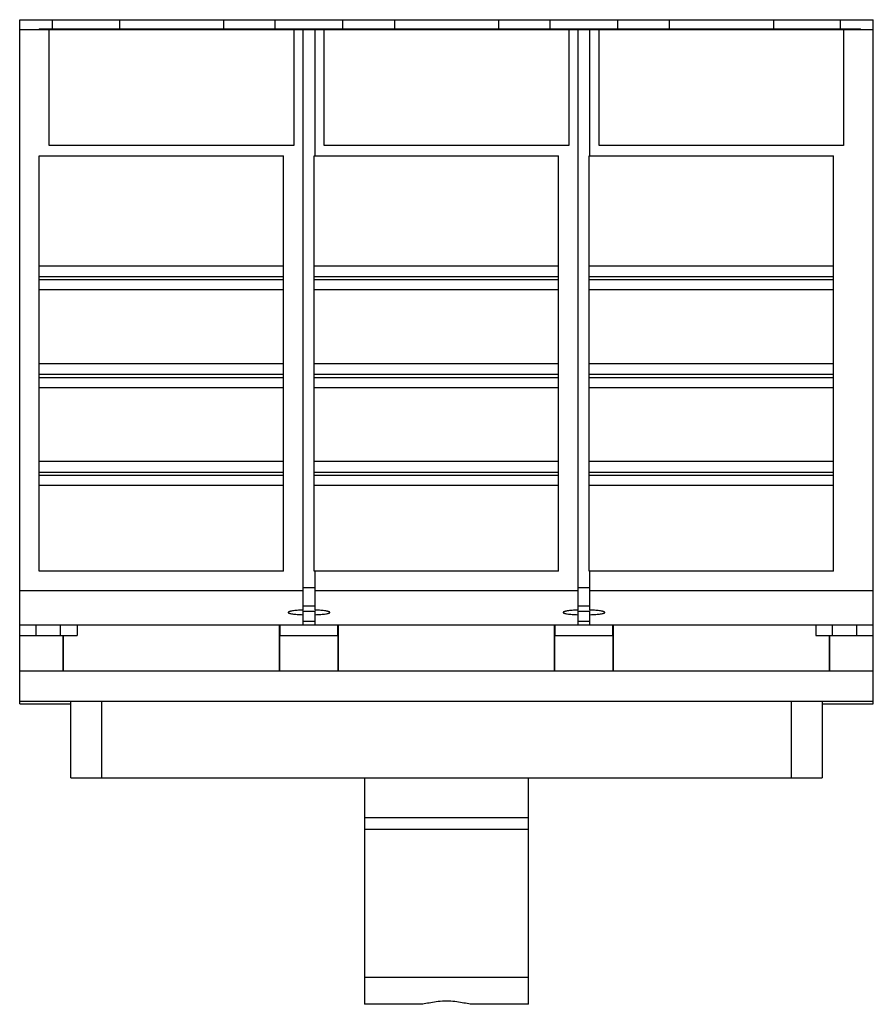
# Model space of a CAD drawing. Header units: millimetres. Extents: x 19 to 158, y 45 to 206.
import ezdxf

# ---------------------------------------------------------------- set-up
doc = ezdxf.new("R2010")
doc.units = ezdxf.units.MM
doc.header["$LTSCALE"] = 16.279879
doc.layers.get('0').update_dxf_attribs({"linetype": 'CONTINUOUS'})

msp = doc.modelspace()

# ---------------------------------------------------------------- linework, layer by layer
at = {"color": 7, "linetype": 'Continuous'}
for p, q in [((18.75, 94.08), (18.75, 206.08)), ((18.75, 206.08), (158.45, 206.08)), ((24.1, 204.58), (24.1, 206.08)), ((35.12, 204.58), (35.12, 206.08)), ((52.09, 206.08), (52.09, 204.58)), ((60.57, 204.58), (60.57, 206.08)), ((71.63, 204.58), (71.63, 206.08)), ((80.12, 204.58), (80.12, 206.08)), ((97.09, 206.08), (97.09, 204.58)), ((105.57, 204.58), (105.57, 206.08)), ((116.63, 204.58), (116.63, 206.08)), ((125.12, 204.58), (125.12, 206.08)), ((142.09, 206.08), (142.09, 204.58)), ((153.1, 204.58), (153.1, 206.08)), ((158.45, 94.08), (158.45, 206.08)), ((18.75, 204.48), (158.45, 204.48)), ((21.94, 204.58), (21.94, 204.48)), ((21.94, 204.58), (156.36, 204.58)), ((23.6, 185.48), (23.6, 204.48)), ((61.12, 204.58), (61.12, 204.48)), ((63.6, 204.48), (63.6, 185.48)), ((64.2, 204.48), (64.2, 204.58)), ((65.13, 109.44), (65.13, 204.48)), ((67.08, 183.78), (67.08, 204.48)), ((68, 204.58), (68, 204.48)), ((68.6, 185.48), (68.6, 204.48)), ((71.08, 204.58), (71.08, 204.48)), ((106.12, 204.58), (106.12, 204.48)), ((108.6, 204.48), (108.6, 185.48)), ((109.2, 204.48), (109.2, 204.58)), ((110.13, 109.44), (110.13, 204.48)), ((112.08, 183.78), (112.08, 204.48)), ((113, 204.58), (113, 204.48)), ((113.6, 185.48), (113.6, 204.48)), ((116.08, 204.58), (116.08, 204.48)), ((153.6, 204.48), (153.6, 185.48)), ((155.26, 204.48), (155.26, 204.58)), ((156.36, 204.48), (156.36, 204.58)), ((63.6, 185.48), (23.6, 185.48)), ((108.6, 185.48), (68.6, 185.48)), ((153.6, 185.48), (113.6, 185.48)), ((21.95, 115.78), (21.95, 183.78)), ((21.95, 183.78), (61.95, 183.78)), ((61.95, 115.78), (61.95, 183.78)), ((66.95, 115.78), (66.95, 183.78)), ((66.95, 183.78), (106.95, 183.78)), ((106.95, 115.78), (106.95, 183.78)), ((111.95, 115.78), (111.95, 183.78)), ((111.95, 183.78), (151.95, 183.78)), ((151.95, 115.78), (151.95, 183.78)), ((61.95, 165.73), (21.95, 165.73)), ((106.95, 165.73), (66.95, 165.73)), ((151.95, 165.73), (111.95, 165.73)), ((21.95, 164.03), (61.95, 164.03)), ((21.95, 163.53), (61.95, 163.53)), ((66.95, 164.03), (106.95, 164.03)), ((66.95, 163.53), (106.95, 163.53)), ((111.95, 164.03), (151.95, 164.03)), ((111.95, 163.53), (151.95, 163.53)), ((61.95, 161.83), (21.95, 161.83)), ((106.95, 161.83), (66.95, 161.83)), ((151.95, 161.83), (111.95, 161.83)), ((61.95, 149.73), (21.95, 149.73)), ((106.95, 149.73), (66.95, 149.73)), ((151.95, 149.73), (111.95, 149.73)), ((21.95, 148.03), (61.95, 148.03)), ((21.95, 147.53), (61.95, 147.53)), ((66.95, 148.03), (106.95, 148.03)), ((66.95, 147.53), (106.95, 147.53)), ((111.95, 148.03), (151.95, 148.03)), ((111.95, 147.53), (151.95, 147.53)), ((61.95, 145.83), (21.95, 145.83)), ((106.95, 145.83), (66.95, 145.83)), ((151.95, 145.83), (111.95, 145.83)), ((61.95, 133.73), (21.95, 133.73)), ((106.95, 133.73), (66.95, 133.73)), ((151.95, 133.73), (111.95, 133.73)), ((21.95, 132.03), (61.95, 132.03)), ((21.95, 131.53), (61.95, 131.53)), ((66.95, 132.03), (106.95, 132.03)), ((66.95, 131.53), (106.95, 131.53)), ((111.95, 132.03), (151.95, 132.03)), ((111.95, 131.53), (151.95, 131.53)), ((61.95, 129.83), (21.95, 129.83)), ((106.95, 129.83), (66.95, 129.83)), ((151.95, 129.83), (111.95, 129.83)), ((61.95, 115.78), (21.95, 115.78)), ((106.95, 115.78), (66.95, 115.78)), ((67.08, 109.44), (67.08, 115.78)), ((151.95, 115.78), (111.95, 115.78)), ((112.08, 109.44), (112.08, 115.78)), ((65.13, 113.13), (67.08, 113.13)), ((110.13, 113.13), (112.08, 113.13)), ((18.75, 112.64), (65.13, 112.64)), ((67.08, 112.64), (110.13, 112.64)), ((112.08, 112.64), (158.45, 112.64)), ((67.08, 110.07), (65.13, 110.07)), ((112.08, 110.07), (110.13, 110.07)), ((65.13, 106.98), (65.13, 109.28)), ((65.13, 109.25), (67.08, 109.25)), ((67.08, 106.98), (67.08, 109.28)), ((110.13, 106.98), (110.13, 109.28)), ((110.13, 109.25), (112.08, 109.25)), ((112.08, 106.98), (112.08, 109.28)), ((158.45, 106.98), (18.75, 106.98)), ((21.45, 105.28), (21.45, 106.98)), ((25.45, 105.28), (25.45, 106.98)), ((28.15, 106.98), (28.15, 105.28)), ((61.27, 99.48), (61.27, 106.98)), ((61.35, 99.48), (61.35, 106.98)), ((61.4, 105.28), (61.4, 106.98)), ((67.08, 107.58), (65.13, 107.58)), ((70.8, 105.28), (70.8, 106.98)), ((70.85, 99.48), (70.85, 106.98)), ((70.93, 99.48), (70.93, 106.98)), ((106.27, 99.48), (106.27, 106.98)), ((106.35, 99.48), (106.35, 106.98)), ((106.4, 105.28), (106.4, 106.98)), ((112.08, 107.58), (110.13, 107.58)), ((115.8, 105.28), (115.8, 106.98)), ((115.85, 99.48), (115.85, 106.98)), ((115.93, 99.48), (115.93, 106.98)), ((149.05, 106.98), (149.05, 105.28)), ((151.75, 105.28), (151.75, 106.98)), ((155.75, 105.28), (155.75, 106.98)), ((18.75, 105.28), (28.15, 105.28)), ((25.85, 99.48), (25.85, 105.28)), ((25.93, 99.48), (25.93, 105.28)), ((61.4, 105.28), (70.8, 105.28)), ((106.4, 105.28), (115.8, 105.28)), ((149.05, 105.28), (158.45, 105.28)), ((151.27, 99.48), (151.27, 105.28)), ((151.35, 99.48), (151.35, 105.28)), ((18.75, 99.48), (158.45, 99.48)), ((158.45, 94.48), (18.75, 94.48)), ((18.75, 94.08), (27.12, 94.08)), ((27.12, 81.98), (27.12, 94.48)), ((32.12, 94.48), (32.12, 81.98)), ((145.08, 81.98), (145.08, 94.48)), ((150.08, 94.48), (150.08, 81.98)), ((150.08, 94.08), (158.45, 94.08)), ((27.12, 81.98), (150.08, 81.98)), ((75.2, 81.98), (75.2, 44.89)), ((102, 44.89), (102, 81.98)), ((102, 75.43), (75.2, 75.43)), ((102, 73.52), (75.2, 73.52)), ((75.2, 49.35), (102, 49.35)), ((84.12, 44.89), (75.2, 44.89)), ((102, 44.89), (93.08, 44.89))]:
    msp.add_line(p, q, dxfattribs=at)
for centre in [(66.1, 204.03), (111.1, 204.03)]:
    msp.add_arc(centre, 0.5, 67.9709, 111.8242, dxfattribs=at)
for centre, start_param, end_param in [((66.1, 109.66), 1.279948, 1.861644), ((111.1, 109.66), 1.279948, 1.861644), ((66.1, 109.66), -1.861644, -1.279948), ((111.1, 109.66), -1.861644, -1.279948)]:
    msp.add_ellipse(centre, major_axis=(3.4, 0), ratio=0.119043, start_param=start_param, end_param=end_param, dxfattribs=at)
for points, knots in [([(65.13, 109.44), (64.8, 109.43), (64.21, 109.4), (63.53, 109.32), (63.14, 109.25), (62.97, 109.2), (62.88, 109.17), (62.8, 109.14), (62.74, 109.11), (62.7, 109.07), (62.7, 109.04)], [0, 0, 0, 0, 0.392316, 0.705746, 0.823308, 0.871024, 0.911161, 0.943698, 0.968813, 1, 1, 1, 1]), ([(62.7, 109.04), (62.7, 109.01), (62.74, 108.97), (62.8, 108.94), (62.88, 108.91), (62.97, 108.88), (63.14, 108.84), (63.53, 108.78), (64.21, 108.71), (64.8, 108.68), (65.13, 108.67)], [0, 0, 0, 0, 0.030917, 0.055836, 0.088181, 0.128149, 0.175736, 0.293199, 0.60697, 1, 1, 1, 1]), ([(69.5, 109.04), (69.5, 109.07), (69.46, 109.11), (69.4, 109.14), (69.32, 109.17), (69.23, 109.2), (69.06, 109.25), (68.67, 109.32), (67.99, 109.4), (67.4, 109.43), (67.08, 109.44)], [0, 0, 0, 0, 0.031193, 0.05631, 0.08884, 0.128962, 0.176664, 0.294217, 0.607673, 1, 1, 1, 1]), ([(67.08, 108.67), (67.4, 108.68), (67.99, 108.71), (68.67, 108.78), (69.06, 108.84), (69.23, 108.88), (69.32, 108.91), (69.4, 108.94), (69.46, 108.97), (69.5, 109.01), (69.5, 109.04)], [0, 0, 0, 0, 0.393019, 0.706764, 0.824236, 0.871838, 0.911821, 0.944174, 0.969089, 1, 1, 1, 1]), ([(110.13, 109.44), (109.8, 109.43), (109.21, 109.4), (108.53, 109.32), (108.14, 109.25), (107.97, 109.2), (107.88, 109.17), (107.8, 109.14), (107.74, 109.11), (107.7, 109.07), (107.7, 109.04)], [0, 0, 0, 0, 0.392316, 0.705746, 0.823308, 0.871024, 0.911161, 0.943698, 0.968813, 1, 1, 1, 1]), ([(107.7, 109.04), (107.7, 109.01), (107.74, 108.97), (107.8, 108.94), (107.88, 108.91), (107.97, 108.88), (108.14, 108.84), (108.53, 108.78), (109.21, 108.71), (109.8, 108.68), (110.13, 108.67)], [0, 0, 0, 0, 0.030917, 0.055836, 0.088181, 0.128149, 0.175736, 0.293199, 0.60697, 1, 1, 1, 1]), ([(114.5, 109.04), (114.5, 109.07), (114.46, 109.11), (114.4, 109.14), (114.32, 109.17), (114.23, 109.2), (114.06, 109.25), (113.67, 109.32), (112.99, 109.4), (112.4, 109.43), (112.08, 109.44)], [0, 0, 0, 0, 0.031193, 0.05631, 0.08884, 0.128962, 0.176664, 0.294217, 0.607673, 1, 1, 1, 1]), ([(112.08, 108.67), (112.4, 108.68), (112.99, 108.71), (113.67, 108.78), (114.06, 108.84), (114.23, 108.88), (114.32, 108.91), (114.4, 108.94), (114.46, 108.97), (114.5, 109.01), (114.5, 109.04)], [0, 0, 0, 0, 0.393019, 0.706764, 0.824236, 0.871838, 0.911821, 0.944174, 0.969089, 1, 1, 1, 1]), ([(93.08, 44.89), (92.8, 44.89), (92.16, 44.97), (91.13, 45.16), (89.93, 45.36), (88.6, 45.45), (87.28, 45.36), (86.07, 45.16), (85.04, 44.97), (84.4, 44.89), (84.12, 44.89)], [0, 0, 0, 0, 0.09322, 0.210912, 0.348798, 0.5, 0.651202, 0.789088, 0.90678, 1, 1, 1, 1])]:
    msp.add_open_spline(points, degree=3, knots=knots, dxfattribs=at)

doc.saveas('drawing.dxf')
